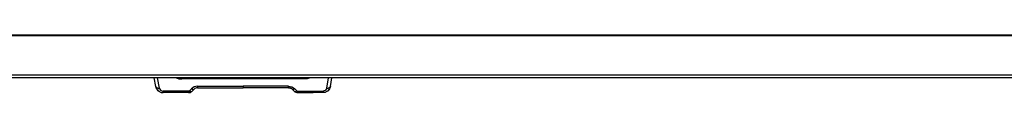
# Model space of a CAD drawing. Header units: millimetres. Extents: x -717 to 723, y -293 to 322.
# Tile 8 of 15: x -72 to 325, y -292 to -269. Entities that reach past the tile are written whole.
import ezdxf

# ---------------------------------------------------------------- set-up
doc = ezdxf.new("R2010")
doc.units = ezdxf.units.MM

# ---------------------------------------------------------------- blocks, each defined once
blk = doc.blocks.new('Steckergehaeuse__12', base_point=(-17.48, -291.72))
at = {"color": 7, "linetype": 'Continuous'}
for p, q in [((-16.85, -289.24), (-17.48, -285.69)), ((-6.75, -285.69), (-6.34, -285.72)), ((-6.75, -285.69), (-6.34, -285.72)), ((-6.34, -285.72), (43.06, -285.72)), ((43.46, -285.69), (43.06, -285.72)), ((53.56, -289.24), (54.19, -285.69)), ((-16.85, -289.24), (-16.69, -289.81)), ((-16.69, -289.81), (-16.85, -289.24)), ((-16.69, -289.81), (-16.62, -289.97)), ((-16.62, -289.97), (-16.69, -289.81)), ((-16.62, -289.97), (-16.51, -290.2)), ((-16.51, -290.2), (-16.62, -289.97)), ((-0.75, -289.88), (-1.13, -290.09)), ((-0.75, -289.88), (-1.13, -290.09)), ((-0.42, -289.77), (-0.75, -289.88)), ((-0.42, -289.77), (-0.75, -289.88)), ((-0.2, -289.74), (-0.42, -289.77)), ((-0.2, -289.74), (-0.42, -289.77)), ((0.02, -289.72), (-0.2, -289.74)), ((0.02, -289.72), (-0.2, -289.74)), ((0.02, -289.72), (18.36, -289.72)), ((36.7, -289.72), (18.36, -289.72)), ((36.7, -289.72), (36.92, -289.74)), ((36.92, -289.74), (36.7, -289.72)), ((36.92, -289.74), (37.13, -289.77)), ((37.13, -289.77), (36.92, -289.74)), ((37.13, -289.77), (37.46, -289.88)), ((37.46, -289.88), (37.13, -289.77)), ((37.46, -289.88), (37.85, -290.09)), ((37.85, -290.09), (37.46, -289.88)), ((53.34, -289.97), (53.22, -290.2)), ((53.34, -289.97), (53.22, -290.2)), ((53.56, -289.24), (53.34, -289.97)), ((53.56, -289.24), (53.34, -289.97)), ((-16.51, -290.2), (-16.22, -290.62)), ((-16.22, -290.62), (-16.51, -290.2)), ((-16.22, -290.62), (-15.85, -291)), ((-15.85, -291), (-16.22, -290.62)), ((-15.85, -291), (-15.42, -291.3)), ((-15.42, -291.3), (-15.85, -291)), ((-15.42, -291.3), (-15.23, -291.41)), ((-15.42, -291.3), (-15.23, -291.41)), ((-15.23, -291.41), (-14.94, -291.53)), ((-15.23, -291.41), (-14.94, -291.53)), ((-14.94, -291.53), (-14.69, -291.62)), ((-14.94, -291.53), (-14.69, -291.62)), ((-14.69, -291.62), (-14.17, -291.71)), ((-14.69, -291.62), (-14.17, -291.71)), ((-14.17, -291.71), (-13.89, -291.66)), ((-14.17, -291.71), (-13.89, -291.66)), ((-9.91, -291.72), (-13.89, -291.66)), ((-3.64, -291.72), (-9.91, -291.72)), ((-3.31, -291.7), (-3.64, -291.72)), ((-3.64, -291.72), (-3.31, -291.7)), ((-2.92, -291.59), (-3.31, -291.7)), ((-3.31, -291.7), (-2.92, -291.59)), ((-2.5, -291.36), (-2.92, -291.59)), ((-2.22, -291.14), (-2.5, -291.36)), ((-2.36, -291.22), (-2.22, -291.14)), ((-1.4, -290.31), (-2.22, -291.14)), ((-1.64, -290.43), (-1.4, -290.31)), ((-1.13, -290.09), (-1.4, -290.31)), ((-1.13, -290.09), (-1.4, -290.31)), ((37.85, -290.09), (38.11, -290.31)), ((38.11, -290.31), (37.85, -290.09)), ((38.11, -290.31), (38.94, -291.14)), ((38.94, -291.14), (39.23, -291.38)), ((39.07, -291.22), (38.94, -291.14)), ((39.23, -291.38), (39.59, -291.57)), ((39.59, -291.57), (40.04, -291.7)), ((39.59, -291.57), (40.04, -291.7)), ((40.04, -291.7), (40.35, -291.72)), ((40.04, -291.7), (40.35, -291.72)), ((40.35, -291.72), (46.63, -291.72)), ((50.61, -291.72), (46.63, -291.72)), ((51.43, -291.61), (50.61, -291.72)), ((51.43, -291.61), (50.61, -291.72)), ((51.66, -291.53), (51.43, -291.61)), ((51.66, -291.53), (51.43, -291.61)), ((52.42, -291.12), (51.66, -291.53)), ((52.14, -291.3), (51.66, -291.53)), ((52.42, -291.12), (52.14, -291.3)), ((53.22, -290.2), (52.42, -291.12)), ((52.93, -290.62), (52.42, -291.12)), ((53.22, -290.2), (52.93, -290.62))]:
    blk.add_line(p, q, dxfattribs=at)
at = {"color": 1, "linetype": 'Continuous'}
for p, q in [((-15.37, -289.87), (-16.11, -285.69)), ((-8.69, -285.75), (-8.24, -285.91)), ((-8.24, -285.91), (-7.55, -286.08)), ((43.06, -286.2), (43.06, -285.72)), ((44.96, -285.91), (44.26, -286.08)), ((45.4, -285.75), (44.96, -285.91)), ((52.09, -289.87), (52.82, -285.69)), ((-15.37, -289.87), (-15.22, -290.31)), ((-7.55, -286.08), (-7.31, -286.13)), ((-7.31, -286.13), (-6.34, -286.2)), ((43.06, -286.2), (-6.34, -286.2)), ((-1.96, -289.72), (-2.46, -290.13)), ((-1.36, -289.39), (-1.96, -289.72)), ((-0.69, -289.18), (-1.36, -289.39)), ((0.02, -289.11), (-0.69, -289.18)), ((0.02, -289.11), (18.36, -289.11)), ((18.36, -289.11), (18.36, -289.72)), ((36.7, -289.11), (18.36, -289.11)), ((36.7, -289.11), (37.41, -289.18)), ((37.41, -289.18), (38.08, -289.39)), ((38.08, -289.39), (38.67, -289.72)), ((38.67, -289.72), (39.17, -290.13)), ((44.02, -286.13), (43.06, -286.2)), ((44.26, -286.08), (44.02, -286.13)), ((52.09, -289.87), (51.93, -290.31)), ((-15.22, -290.31), (-14.91, -290.71)), ((-14.91, -290.71), (-14.7, -290.87)), ((-14.7, -290.87), (-14.42, -291.01)), ((-14.42, -291.01), (-14.11, -291.09)), ((-14.11, -291.09), (-13.89, -291.11)), ((-3.67, -291.11), (-13.89, -291.11)), ((-3.28, -290.95), (-3.67, -291.11)), ((-2.46, -290.13), (-3.28, -290.95)), ((39.17, -290.13), (39.99, -290.95)), ((39.99, -290.95), (40.38, -291.11)), ((40.38, -291.11), (50.61, -291.11)), ((50.82, -291.09), (50.61, -291.11)), ((51.13, -291.01), (50.82, -291.09)), ((51.41, -290.87), (51.13, -291.01)), ((51.62, -290.71), (51.41, -290.87)), ((51.93, -290.31), (51.62, -290.71))]:
    blk.add_line(p, q, dxfattribs=at)
for points, knots in [([(-6.34, -285.72), (-6.34, -285.73), (-6.34, -285.75), (-6.34, -285.81), (-6.34, -285.91), (-6.34, -286.04), (-6.34, -286.14), (-6.34, -286.19), (-6.34, -286.2)], [0, 0, 0, 0, 0.0100043, 0.0800341, 0.1698294, 0.3181913, 0.456549, 0.4763144, 0.4763144, 0.4763144, 0.4763144]), ([(-16.8, -289.39), (-16.77, -289.43), (-16.68, -289.54), (-16.51, -289.7), (-16.26, -289.8), (-15.99, -289.86), (-15.68, -289.89), (-15.48, -289.87), (-15.37, -289.87)], [0, 0, 0, 0, 0.153903, 0.424238, 0.678844, 0.960892, 1.265026, 1.583283, 1.583283, 1.583283, 1.583283]), ([(0.02, -289.11), (0.02, -289.19), (0.02, -289.34), (0.02, -289.54), (0.02, -289.67), (0.02, -289.72), (0.02, -289.72)], [0, 0, 0, 0, 0.2413954, 0.4670712, 0.5994157, 0.6183221, 0.6183221, 0.6183221, 0.6183221]), ([(36.7, -289.72), (36.7, -289.72), (36.7, -289.67), (36.7, -289.55), (36.7, -289.35), (36.7, -289.19), (36.7, -289.11)], [0, 0, 0, 0, 0.0173281, 0.1386246, 0.3601016, 0.6183221, 0.6183221, 0.6183221, 0.6183221]), ([(52.09, -289.87), (52.19, -289.87), (52.4, -289.89), (52.7, -289.86), (52.97, -289.8), (53.23, -289.7), (53.39, -289.54), (53.48, -289.43), (53.51, -289.39)], [0, 0, 0, 0, 0.318252, 0.622386, 0.904435, 1.159041, 1.429376, 1.583279, 1.583279, 1.583279, 1.583279]), ([(-13.89, -291.11), (-13.89, -291.19), (-13.89, -291.34), (-13.89, -291.52), (-13.89, -291.62), (-13.89, -291.66), (-13.89, -291.66)], [0, 0, 0, 0, 0.2564457, 0.4513418, 0.5452744, 0.5586933, 0.5586933, 0.5586933, 0.5586933]), ([(-3.67, -291.11), (-3.66, -291.19), (-3.66, -291.35), (-3.65, -291.55), (-3.64, -291.67), (-3.64, -291.72), (-3.64, -291.72)], [0, 0, 0, 0, 0.2498283, 0.4735745, 0.600565, 0.6187065, 0.6187065, 0.6187065, 0.6187065]), ([(-3.28, -290.95), (-3.19, -291.01), (-3, -291.12), (-2.75, -291.23), (-2.51, -291.38), (-2.41, -291.27), (-2.36, -291.22)], [0, 0, 0, 0, 0.312416, 0.645303, 0.863028, 1.047739, 1.047739, 1.047739, 1.047739]), ([(-2.46, -290.13), (-2.37, -290.18), (-2.21, -290.28), (-1.96, -290.38), (-1.77, -290.42), (-1.67, -290.42), (-1.64, -290.43)], [0, 0, 0, 0, 0.3037069, 0.5720004, 0.7862393, 0.8765832, 0.8765832, 0.8765832, 0.8765832]), ([(38.11, -290.31), (38.16, -290.33), (38.29, -290.39), (38.55, -290.43), (38.86, -290.31), (39.06, -290.19), (39.17, -290.13)], [0, 0, 0, 0, 0.156088, 0.443898, 0.759932, 1.134215, 1.134215, 1.134215, 1.134215]), ([(39.07, -291.22), (39.12, -291.28), (39.23, -291.4), (39.47, -291.23), (39.72, -291.12), (39.9, -291.01), (39.99, -290.95)], [0, 0, 0, 0, 0.201252, 0.415561, 0.744629, 1.056877, 1.056877, 1.056877, 1.056877]), ([(40.35, -291.72), (40.35, -291.72), (40.36, -291.67), (40.36, -291.55), (40.37, -291.35), (40.38, -291.19), (40.38, -291.11)], [0, 0, 0, 0, 0.0181428, 0.1451427, 0.3689008, 0.6187392, 0.6187392, 0.6187392, 0.6187392]), ([(50.61, -291.72), (50.61, -291.71), (50.61, -291.66), (50.61, -291.54), (50.61, -291.34), (50.61, -291.19), (50.61, -291.11)], [0, 0, 0, 0, 0.01849, 0.1479199, 0.3706768, 0.6116457, 0.6116457, 0.6116457, 0.6116457])]:
    blk.add_open_spline(points, degree=3, knots=knots, dxfattribs=at)
at = {"color": 7, "linetype": 'Continuous'}
for points, knots in [([(-16.85, -289.24), (-16.85, -289.25), (-16.83, -289.3), (-16.81, -289.35), (-16.8, -289.39)], [0, 0, 0, 0, 0.0191366, 0.153093, 0.153093, 0.153093, 0.153093]), ([(53.51, -289.39), (53.53, -289.35), (53.54, -289.3), (53.56, -289.25), (53.56, -289.24)], [0, 0, 0, 0, 0.1339557, 0.1530922, 0.1530922, 0.1530922, 0.1530922])]:
    blk.add_open_spline(points, degree=3, knots=knots, dxfattribs=at)
blk = doc.blocks.new('Gehäuserahmen-lang__16', base_point=(-622.16, -285.69))
at = {"color": 7, "linetype": 'Continuous'}
for p, q in [((663.87, -268.59), (-622.16, -268.59)), ((632.87, -285.69), (-591.15, -285.69)), ((632.87, -285.69), (-591.15, -285.69))]:
    blk.add_line(p, q, dxfattribs=at)
at = {"color": 1, "linetype": 'Continuous'}
for p, q in [((582.36, -268.79), (-599.24, -268.79)), ((632.87, -285.69), (-591.15, -285.69)), ((631.88, -284.69), (-590.17, -284.69))]:
    blk.add_line(p, q, dxfattribs=at)
blk = doc.blocks.new('Gehaeuse-kpl_-S120__37', base_point=(-650.34, -292.59))
blk.add_blockref('Gehäuserahmen-lang__16', (-622.16, -285.69))
blk = doc.blocks.new('S120_1__96', base_point=(-716.96, -292.59))
for name, p in [('Gehaeuse-kpl_-S120__37', (-650.34, -292.59)), ('Steckergehaeuse__12', (-17.48, -291.72))]:
    blk.add_blockref(name, p)
blk = doc.blocks.new('Vordans2', base_point=(0, 0))
blk.add_blockref('S120_1__96', (-716.96, -292.59))

msp = doc.modelspace()

# ---------------------------------------------------------------- block references
msp.add_blockref('Vordans2', (0, 0))

doc.saveas('drawing.dxf')
